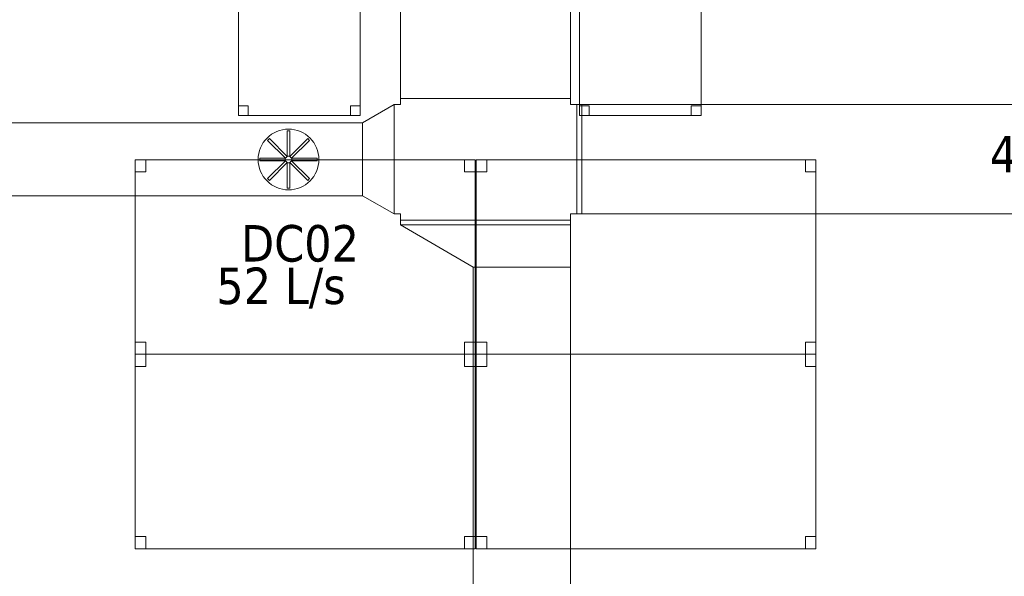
# Model space of a CAD drawing. Header units: metres. Extents: x 397.7 to 427.5, y 12.7 to 28.4.
# Tile 18 of 130: x 406.5 to 410.5, y 18.4 to 20.7. Entities that reach past the tile are written whole.
import ezdxf

# ---------------------------------------------------------------- set-up
doc = ezdxf.new("R2010")
doc.units = ezdxf.units.M
for name, color, linetype, lineweight in [('02_MOBILIARIO', 7, 'Continuous', 18), ('A-DETL-____-MBND', 7, 'Continuous', 18), ('A-DETL-GENF-OTLN', 7, 'Continuous', 18), ('M-HVAC-CDFF-IDEN', 7, 'Continuous', 30), ('M-HVAC-DUCT-IDEN', 7, 'Continuous', 30), ('M-HVAC-DUCT-OTLN', 7, 'Continuous', 18)]:
    doc.layers.add(name, color=color, linetype=linetype, lineweight=lineweight)
doc.styles.add('Tahoma_2', font='tahoma.ttf', dxfattribs={"height": 0.15})

# ---------------------------------------------------------------- blocks, each defined once
blk = doc.blocks.new('Family - Cadira d_Oficina_P4-153769-07_CLI_AIRE_P4')
at = {"layer": 'A-DETL-____-MBND', "color": 253, "true_color": 0xaaaaaa}
for p, q in [((0, 0.47), (0, 0.5)), ((0, 0.5), (0.5, 0.5)), ((0.5, 0.5), (0, 0.5)), ((0, 0.5), (0, 0.47)), ((0, 0), (0, 0.5)), ((0, 0.5), (0.5, 0.5)), ((0.5, 0.5), (0, 0.5)), ((0, 0.5), (0, 0)), ((0, 0.46), (0, 0.5)), ((0, 0.5), (0.04, 0.5)), ((0.04, 0.5), (0, 0.5)), ((0, 0.5), (0, 0.46)), ((0.04, 0.5), (0.04, 0.46)), ((0.04, 0.46), (0.04, 0.5)), ((0.46, 0.46), (0.46, 0.5)), ((0.46, 0.5), (0.5, 0.5)), ((0.5, 0.5), (0.46, 0.5)), ((0.46, 0.5), (0.46, 0.46)), ((0.5, 0.5), (0.5, 0.47)), ((0.5, 0.47), (0.5, 0.5)), ((0.5, 0.5), (0.5, 0)), ((0.5, 0), (0.5, 0.5)), ((0.5, 0.5), (0.5, 0.46)), ((0.5, 0.46), (0.5, 0.5)), ((0.5, 0.47), (0, 0.47)), ((0, 0.47), (0.5, 0.47)), ((0.04, 0.46), (0, 0.46)), ((0, 0.46), (0.04, 0.46)), ((0.5, 0.46), (0.46, 0.46)), ((0.46, 0.46), (0.5, 0.46)), ((0, 0), (0, 0.04)), ((0, 0.04), (0.04, 0.04)), ((0.04, 0.04), (0, 0.04)), ((0, 0.04), (0, 0)), ((0.5, 0), (0, 0)), ((0, 0), (0.5, 0)), ((0.04, 0), (0, 0)), ((0, 0), (0.04, 0)), ((0.04, 0.04), (0.04, 0)), ((0.04, 0), (0.04, 0.04)), ((0.46, 0), (0.46, 0.04)), ((0.46, 0.04), (0.5, 0.04)), ((0.5, 0.04), (0.46, 0.04)), ((0.46, 0.04), (0.46, 0)), ((0.5, 0), (0.46, 0)), ((0.46, 0), (0.5, 0)), ((0.5, 0.04), (0.5, 0)), ((0.5, 0), (0.5, 0.04))]:
    blk.add_line(p, q, dxfattribs=at)
blk = doc.blocks.new('Family - Taula 140X80_P4-153848-07_CLI_AIRE_P4')
at = {"layer": 'A-DETL-____-MBND', "color": 253, "true_color": 0xaaaaaa}
for p, q in [((0, 0.7501), (0, 0.8001)), ((0, 0.8001), (0.0437, 0.8001)), ((0.0437, 0.8001), (0, 0.8001)), ((0, 0.8001), (0, 0.7501)), ((0, 0), (0, 0.8001)), ((0, 0.8001), (1.3973, 0.8001)), ((1.3973, 0.8001), (0, 0.8001)), ((0, 0.8001), (0, 0)), ((0.0437, 0.8001), (0.0437, 0.7501)), ((0.0437, 0.7501), (0.0437, 0.8001)), ((1.3536, 0.7501), (1.3536, 0.8001)), ((1.3536, 0.8001), (1.3973, 0.8001)), ((1.3973, 0.8001), (1.3536, 0.8001)), ((1.3536, 0.8001), (1.3536, 0.7501)), ((1.3973, 0.8001), (1.3973, 0.7501)), ((1.3973, 0.7501), (1.3973, 0.8001)), ((1.3973, 0.8001), (1.3973, 0)), ((1.3973, 0), (1.3973, 0.8001)), ((0.0437, 0.7501), (0, 0.7501)), ((0, 0.7501), (0.0437, 0.7501)), ((1.3973, 0.7501), (1.3536, 0.7501)), ((1.3536, 0.7501), (1.3973, 0.7501)), ((0, 0), (0, 0.05)), ((0, 0.05), (0.0437, 0.05)), ((0.0437, 0.05), (0, 0.05)), ((0, 0.05), (0, 0)), ((0.0437, 0.05), (0.0437, 0)), ((0.0437, 0), (0.0437, 0.05)), ((1.3536, 0), (1.3536, 0.05)), ((1.3536, 0.05), (1.3973, 0.05)), ((1.3973, 0.05), (1.3536, 0.05)), ((1.3536, 0.05), (1.3536, 0)), ((1.3973, 0.05), (1.3973, 0)), ((1.3973, 0), (1.3973, 0.05)), ((0.0437, 0), (0, 0)), ((0, 0), (0.0437, 0)), ((1.3973, 0), (0, 0)), ((0, 0), (1.3973, 0)), ((1.3973, 0), (1.3536, 0)), ((1.3536, 0), (1.3973, 0))]:
    blk.add_line(p, q, dxfattribs=at)
blk = doc.blocks.new('Family - Cadira d_Oficina_P4-153909-07_CLI_AIRE_P4')
at = {"layer": 'A-DETL-____-MBND', "color": 253, "true_color": 0xaaaaaa}
for p, q in [((0, 0.46), (0, 0.5)), ((0, 0.5), (0.04, 0.5)), ((0.04, 0.5), (0, 0.5)), ((0, 0.5), (0, 0.46)), ((0, 0), (0, 0.5)), ((0, 0.5), (0.5, 0.5)), ((0.5, 0.5), (0, 0.5)), ((0, 0.5), (0, 0)), ((0, 0.47), (0, 0.5)), ((0, 0.5), (0.5, 0.5)), ((0.5, 0.5), (0, 0.5)), ((0, 0.5), (0, 0.47)), ((0.04, 0.5), (0.04, 0.46)), ((0.04, 0.46), (0.04, 0.5)), ((0.46, 0.46), (0.46, 0.5)), ((0.46, 0.5), (0.5, 0.5)), ((0.5, 0.5), (0.46, 0.5)), ((0.46, 0.5), (0.46, 0.46)), ((0.5, 0.5), (0.5, 0.46)), ((0.5, 0.46), (0.5, 0.5)), ((0.5, 0.5), (0.5, 0)), ((0.5, 0), (0.5, 0.5)), ((0.5, 0.5), (0.5, 0.47)), ((0.5, 0.47), (0.5, 0.5)), ((0.5, 0.47), (0, 0.47)), ((0, 0.47), (0.5, 0.47)), ((0.04, 0.46), (0, 0.46)), ((0, 0.46), (0.04, 0.46)), ((0.5, 0.46), (0.46, 0.46)), ((0.46, 0.46), (0.5, 0.46)), ((0, 0), (0, 0.04)), ((0, 0.04), (0.04, 0.04)), ((0.04, 0.04), (0, 0.04)), ((0, 0.04), (0, 0)), ((0.04, 0), (0, 0)), ((0, 0), (0.04, 0)), ((0.5, 0), (0, 0)), ((0, 0), (0.5, 0)), ((0.04, 0.04), (0.04, 0)), ((0.04, 0), (0.04, 0.04)), ((0.46, 0), (0.46, 0.04)), ((0.46, 0.04), (0.5, 0.04)), ((0.5, 0.04), (0.46, 0.04)), ((0.46, 0.04), (0.46, 0)), ((0.5, 0), (0.46, 0)), ((0.46, 0), (0.5, 0)), ((0.5, 0.04), (0.5, 0)), ((0.5, 0), (0.5, 0.04))]:
    blk.add_line(p, q, dxfattribs=at)
blk = doc.blocks.new('Family - Taula 140X80_P4-154132-07_CLI_AIRE_P4')
at = {"layer": 'A-DETL-____-MBND', "color": 253, "true_color": 0xaaaaaa}
for p, q in [((0, 0.8001), (0.0437, 0.8001)), ((0, 0.7501), (0, 0.8001)), ((0.0437, 0.8001), (0, 0.8001)), ((0, 0.8001), (0, 0.7501)), ((0, 0.8001), (1.3973, 0.8001)), ((0, 0), (0, 0.8001)), ((1.3973, 0.8001), (0, 0.8001)), ((0, 0.8001), (0, 0)), ((0.0437, 0.8001), (0.0437, 0.7501)), ((0.0437, 0.7501), (0.0437, 0.8001)), ((1.3536, 0.8001), (1.3973, 0.8001)), ((1.3536, 0.7501), (1.3536, 0.8001)), ((1.3973, 0.8001), (1.3536, 0.8001)), ((1.3536, 0.8001), (1.3536, 0.7501)), ((1.3973, 0.8001), (1.3973, 0.7501)), ((1.3973, 0.7501), (1.3973, 0.8001)), ((1.3973, 0.8001), (1.3973, 0)), ((1.3973, 0), (1.3973, 0.8001)), ((0.0437, 0.7501), (0, 0.7501)), ((0, 0.7501), (0.0437, 0.7501)), ((1.3973, 0.7501), (1.3536, 0.7501)), ((1.3536, 0.7501), (1.3973, 0.7501)), ((0, 0.05), (0.0437, 0.05)), ((0, 0), (0, 0.05)), ((0.0437, 0.05), (0, 0.05)), ((0, 0.05), (0, 0)), ((0.0437, 0.05), (0.0437, 0)), ((0.0437, 0), (0.0437, 0.05)), ((1.3536, 0.05), (1.3973, 0.05)), ((1.3536, 0), (1.3536, 0.05)), ((1.3973, 0.05), (1.3536, 0.05)), ((1.3536, 0.05), (1.3536, 0)), ((1.3973, 0.05), (1.3973, 0)), ((1.3973, 0), (1.3973, 0.05)), ((0.0437, 0), (0, 0)), ((0, 0), (0.0437, 0)), ((0, 0), (1.3973, 0)), ((1.3973, 0), (1.3536, 0)), ((1.3536, 0), (1.3973, 0)), ((1.3973, 0), (0, 0))]:
    blk.add_line(p, q, dxfattribs=at)
blk = doc.blocks.new('Family - Taula 140X80_P4-154164-07_CLI_AIRE_P4')
at = {"layer": 'A-DETL-____-MBND', "color": 253, "true_color": 0xaaaaaa}
for p, q in [((0, 0.7501), (0, 0.8001)), ((0, 0.8001), (0.0437, 0.8001)), ((0.0437, 0.8001), (0, 0.8001)), ((0, 0.8001), (0, 0.7501)), ((0, 0), (0, 0.8001)), ((0, 0.8001), (1.3973, 0.8001)), ((1.3973, 0.8001), (0, 0.8001)), ((0, 0.8001), (0, 0)), ((0.0437, 0.8001), (0.0437, 0.7501)), ((0.0437, 0.7501), (0.0437, 0.8001)), ((1.3536, 0.7501), (1.3536, 0.8001)), ((1.3536, 0.8001), (1.3973, 0.8001)), ((1.3973, 0.8001), (1.3536, 0.8001)), ((1.3536, 0.8001), (1.3536, 0.7501)), ((1.3973, 0.8001), (1.3973, 0.7501)), ((1.3973, 0.7501), (1.3973, 0.8001)), ((1.3973, 0.8001), (1.3973, 0)), ((1.3973, 0), (1.3973, 0.8001)), ((0.0437, 0.7501), (0, 0.7501)), ((0, 0.7501), (0.0437, 0.7501)), ((1.3973, 0.7501), (1.3536, 0.7501)), ((1.3536, 0.7501), (1.3973, 0.7501)), ((0, 0), (0, 0.05)), ((0, 0.05), (0.0437, 0.05)), ((0.0437, 0.05), (0, 0.05)), ((0, 0.05), (0, 0)), ((0.0437, 0.05), (0.0437, 0)), ((0.0437, 0), (0.0437, 0.05)), ((1.3536, 0), (1.3536, 0.05)), ((1.3536, 0.05), (1.3973, 0.05)), ((1.3973, 0.05), (1.3536, 0.05)), ((1.3536, 0.05), (1.3536, 0)), ((1.3973, 0.05), (1.3973, 0)), ((1.3973, 0), (1.3973, 0.05)), ((0.0437, 0), (0, 0)), ((0, 0), (0.0437, 0)), ((1.3973, 0), (0, 0)), ((0, 0), (1.3973, 0)), ((1.3973, 0), (1.3536, 0)), ((1.3536, 0), (1.3973, 0))]:
    blk.add_line(p, q, dxfattribs=at)
blk = doc.blocks.new('Family - Taula 140X80_P4-154466-07_CLI_AIRE_P4')
at = {"layer": 'A-DETL-____-MBND', "color": 253, "true_color": 0xaaaaaa}
for p, q in [((0, 0.8001), (0.0437, 0.8001)), ((0, 0.7501), (0, 0.8001)), ((0.0437, 0.8001), (0, 0.8001)), ((0, 0.8001), (0, 0.7501)), ((0, 0.8001), (1.3973, 0.8001)), ((0, 0), (0, 0.8001)), ((1.3973, 0.8001), (0, 0.8001)), ((0, 0.8001), (0, 0)), ((0.0437, 0.8001), (0.0437, 0.7501)), ((0.0437, 0.7501), (0.0437, 0.8001)), ((1.3536, 0.8001), (1.3973, 0.8001)), ((1.3536, 0.7501), (1.3536, 0.8001)), ((1.3973, 0.8001), (1.3536, 0.8001)), ((1.3536, 0.8001), (1.3536, 0.7501)), ((1.3973, 0.8001), (1.3973, 0.7501)), ((1.3973, 0.7501), (1.3973, 0.8001)), ((1.3973, 0.8001), (1.3973, 0)), ((1.3973, 0), (1.3973, 0.8001)), ((0.0437, 0.7501), (0, 0.7501)), ((0, 0.7501), (0.0437, 0.7501)), ((1.3973, 0.7501), (1.3536, 0.7501)), ((1.3536, 0.7501), (1.3973, 0.7501)), ((0, 0.05), (0.0437, 0.05)), ((0, 0), (0, 0.05)), ((0.0437, 0.05), (0, 0.05)), ((0, 0.05), (0, 0)), ((0.0437, 0.05), (0.0437, 0)), ((0.0437, 0), (0.0437, 0.05)), ((1.3536, 0.05), (1.3973, 0.05)), ((1.3536, 0), (1.3536, 0.05)), ((1.3973, 0.05), (1.3536, 0.05)), ((1.3536, 0.05), (1.3536, 0)), ((1.3973, 0.05), (1.3973, 0)), ((1.3973, 0), (1.3973, 0.05)), ((0, 0), (1.3973, 0)), ((0.0437, 0), (0, 0)), ((0, 0), (0.0437, 0)), ((1.3973, 0), (1.3536, 0)), ((1.3536, 0), (1.3973, 0)), ((1.3973, 0), (0, 0))]:
    blk.add_line(p, q, dxfattribs=at)
blk = doc.blocks.new('LONDR55-XX_ZZ-ARQ-CAA-M3D-Londres55_ifc-1-07_CLI_AIRE_P4')
at = {"layer": '02_MOBILIARIO', "color": 253, "lineweight": 18, "true_color": 0xaaaaaa}
for name, p in [('Family - Cadira d_Oficina_P4-153769-07_CLI_AIRE_P4', (407.3616, 20.2923)), ('Family - Cadira d_Oficina_P4-153909-07_CLI_AIRE_P4', (408.7628, 20.2923)), ('Family - Taula 140X80_P4-154466-07_CLI_AIRE_P4', (406.937, 19.31)), ('Family - Taula 140X80_P4-154132-07_CLI_AIRE_P4', (408.3381, 19.31)), ('Family - Taula 140X80_P4-154164-07_CLI_AIRE_P4', (406.937, 18.51)), ('Family - Taula 140X80_P4-153848-07_CLI_AIRE_P4', (408.3381, 18.51))]:
    blk.add_blockref(name, p, dxfattribs=at)
blk = doc.blocks.new('M_Cruz rectangular - Estándar-351673-07_CLI_AIRE_P4')
at = {"layer": 'M-HVAC-DUCT-OTLN', "color": 143, "true_color": 0x32aad1}
for p, q in [((-0.225, 0.35), (-0.225, 0.375)), ((-0.225, 0.35), (-0.225, 0.375)), ((0.225, 0.375), (-0.225, 0.375)), ((-0.225, 0.375), (0.225, 0.375)), ((0.225, 0.35), (0.225, 0.375)), ((0.225, 0.375), (0.225, 0.35)), ((-0.25, 0.35), (-0.225, 0.35)), ((-0.25, -0.35), (-0.25, 0.35)), ((-0.25, 0.35), (-0.25, -0.35)), ((-0.225, 0.35), (-0.25, 0.35)), ((0.225, 0.35), (0.25, 0.35)), ((0.25, 0.35), (0.225, 0.35)), ((0.25, -0.35), (0.25, 0.35)), ((0.25, 0.35), (0.25, -0.35)), ((-0.25, -0.35), (-0.225, -0.35)), ((-0.225, -0.35), (-0.25, -0.35)), ((-0.225, -0.375), (-0.225, -0.35)), ((-0.225, -0.375), (-0.225, -0.35)), ((0.225, -0.375), (0.225, -0.35)), ((0.225, -0.35), (0.225, -0.375)), ((0.225, -0.35), (0.25, -0.35)), ((0.25, -0.35), (0.225, -0.35)), ((0.225, -0.375), (-0.225, -0.375)), ((-0.225, -0.375), (0.225, -0.375))]:
    blk.add_line(p, q, dxfattribs=at)
blk = doc.blocks.new('M_Transición rectangular - Ángulo - 60 grados-350816-07_CLI_AIRE_P4')
at = {"layer": 'M-HVAC-DUCT-OTLN', "color": 143, "true_color": 0x32aad1}
for p, q in [((0, 0.225), (0, -0.225)), ((0, 0.225), (0.0217, 0.225)), ((0, 0.225), (0.0217, 0.225)), ((0, -0.225), (0, 0.225)), ((0.0217, -0.225), (0.0217, 0.225)), ((0.0217, 0.225), (0.0217, -0.225)), ((0, -0.225), (0.0217, -0.225)), ((0.0217, -0.225), (0, -0.225))]:
    blk.add_line(p, q, dxfattribs=at)
blk = doc.blocks.new('M_Transición rectangular - Ángulo - 60 grados-351691-07_CLI_AIRE_P4')
at = {"layer": 'M-HVAC-DUCT-OTLN', "color": 143, "true_color": 0x32aad1}
for p, q in [((0, 0.225), (0, -0.225)), ((0, 0.225), (0.1299, 0.15)), ((0, 0.225), (0.1299, 0.15)), ((0, -0.225), (0, 0.225)), ((0.1299, -0.15), (0.1299, 0.15)), ((0.1299, 0.15), (0.1299, -0.15)), ((0, -0.225), (0.1299, -0.15)), ((0.1299, -0.15), (0, -0.225))]:
    blk.add_line(p, q, dxfattribs=at)
blk = doc.blocks.new('M_Transición rectangular - Ángulo - 60 grados-355543-07_CLI_AIRE_P4')
at = {"layer": 'M-HVAC-DUCT-OTLN', "color": 143, "true_color": 0x32aad1}
for p, q in [((0, 0.2), (0.1732, 0.5)), ((0, 0.2), (0.1732, 0.5)), ((0.1732, -0.2), (0.1732, 0.5)), ((0.1732, 0.5), (0.1732, -0.2)), ((0, 0.2), (0, -0.2)), ((0, -0.2), (0, 0.2)), ((0, -0.2), (0.1732, -0.2)), ((0.1732, -0.2), (0, -0.2))]:
    blk.add_line(p, q, dxfattribs=at)
blk = doc.blocks.new('ZYR_03_06_08_01 Difusor Rotacional Circular Impulsió NO PLENUM - DC02-354801-07_CLI_AIRE_P4')
at = {"layer": 'A-DETL-GENF-OTLN', "color": 143, "true_color": 0x32aad1}
for p, q in [((-0.0862, 0.0788), (-0.0788, 0.0862)), ((-0.0788, 0.0862), (-0.0052, 0.0125)), ((-0.0052, 0.1179), (0.0052, 0.1179)), ((-0.0052, 0.0138), (-0.0052, 0.1179)), ((0.0052, 0.1179), (0.0052, 0.0138)), ((0.0052, 0.0125), (0.0788, 0.0862)), ((0.0788, 0.0862), (0.0862, 0.0788)), ((-0.0125, 0.0052), (-0.0862, 0.0788)), ((0.0862, 0.0788), (0.0125, 0.0052)), ((-0.1179, 0.0052), (-0.0138, 0.0052)), ((-0.1179, -0.0052), (-0.1179, 0.0052)), ((-0.0138, 0.0052), (-0.0138, -0.0052)), ((-0.0052, 0.0125), (-0.0125, 0.0052)), ((0.0052, 0.0138), (-0.0052, 0.0138)), ((0.0125, 0.0052), (0.0052, 0.0125)), ((0.0138, 0.0052), (0.1179, 0.0052)), ((0.0138, -0.0052), (0.0138, 0.0052)), ((0.1179, 0.0052), (0.1179, -0.0052)), ((-0.0138, -0.0052), (-0.1179, -0.0052)), ((-0.0862, -0.0788), (-0.0125, -0.0052)), ((-0.0052, -0.0125), (-0.0788, -0.0862)), ((-0.0125, -0.0052), (-0.0052, -0.0125)), ((-0.0052, -0.0138), (0.0052, -0.0138)), ((-0.0052, -0.1179), (-0.0052, -0.0138)), ((0.0052, -0.0125), (0.0125, -0.0052)), ((0.0788, -0.0862), (0.0052, -0.0125)), ((0.0052, -0.0138), (0.0052, -0.1179)), ((0.0125, -0.0052), (0.0862, -0.0788)), ((0.1179, -0.0052), (0.0138, -0.0052)), ((-0.0788, -0.0862), (-0.0862, -0.0788)), ((0.0862, -0.0788), (0.0788, -0.0862)), ((0.0052, -0.1179), (-0.0052, -0.1179))]:
    blk.add_line(p, q, dxfattribs=at)
blk.add_circle((0, 0), 0.125, dxfattribs=at)

msp = doc.modelspace()

# ---------------------------------------------------------------- linework, layer by layer
at = {"layer": 'M-HVAC-DUCT-OTLN', "color": 143, "true_color": 0x32aad1}
for p, q in [((408.0268, 20.3619), (408.0268, 23.6873)), ((408.7268, 23.6873), (408.7268, 20.3619)), ((408.7268, 20.3619), (408.0268, 20.3619)), ((408.7735, 20.3369), (408.7735, 19.8869)), ((408.7735, 20.3369), (418.9995, 20.3369)), ((402.3779, 20.2619), (407.8719, 20.2619)), ((407.8719, 19.9619), (407.8719, 20.2619)), ((407.8719, 19.9619), (402.3779, 19.9619)), ((418.9995, 19.8869), (408.7735, 19.8869)), ((408.7268, 19.8619), (408.0268, 19.8619)), ((408.0268, 19.8419), (408.0268, 19.8619)), ((408.7268, 19.8419), (408.0268, 19.8419)), ((408.7268, 19.8619), (408.7268, 19.8419)), ((408.3268, 19.6687), (408.7268, 19.6687)), ((408.3268, 16.9271), (408.3268, 19.6687)), ((408.7268, 19.6687), (408.7268, 16.9271))]:
    msp.add_line(p, q, dxfattribs=at)

# ---------------------------------------------------------------- block references
at = {"lineweight": 5}
msp.add_blockref('LONDR55-XX_ZZ-ARQ-CAA-M3D-Londres55_ifc-1-07_CLI_AIRE_P4', (0, 0), dxfattribs=at)
at = {"layer": 'A-DETL-GENF-OTLN', "color": 143, "true_color": 0x32aad1}
msp.add_blockref('ZYR_03_06_08_01 Difusor Rotacional Circular Impulsió NO PLENUM - DC02-354801-07_CLI_AIRE_P4', (407.5671, 20.111), dxfattribs=at)
at = {"layer": 'M-HVAC-DUCT-OTLN', "color": 143, "true_color": 0x32aad1}
for name, p, rotation in [('M_Cruz rectangular - Estándar-351673-07_CLI_AIRE_P4', (408.3768, 20.1119), 270), ('M_Transición rectangular - Ángulo - 60 grados-351691-07_CLI_AIRE_P4', (408.0018, 20.1119), 180), ('M_Transición rectangular - Ángulo - 60 grados-355543-07_CLI_AIRE_P4', (408.5268, 19.6687), 90)]:
    msp.add_blockref(name, p, dxfattribs=dict(at, rotation=rotation))
msp.add_blockref('M_Transición rectangular - Ángulo - 60 grados-350816-07_CLI_AIRE_P4', (408.7518, 20.1119), dxfattribs=at)

# ---------------------------------------------------------------- texts
at = {"layer": 'M-HVAC-CDFF-IDEN', "char_height": 0.15, "attachment_point": 1, "style": 'Tahoma_2'}
for s, insert, width in [('DC02', (407.3719, 19.8413), 0.577215), ('52 L/s', (407.2703, 19.6666), 0.661392)]:
    msp.add_mtext(s, dxfattribs=dict(at, insert=insert, width=width))
at = {"layer": 'M-HVAC-DUCT-IDEN', "insert": (410.4498, 20.2078), "char_height": 0.15, "width": 0.913924, "attachment_point": 1, "style": 'Tahoma_2'}
msp.add_mtext('450x150', dxfattribs=at)

doc.saveas('drawing.dxf')
